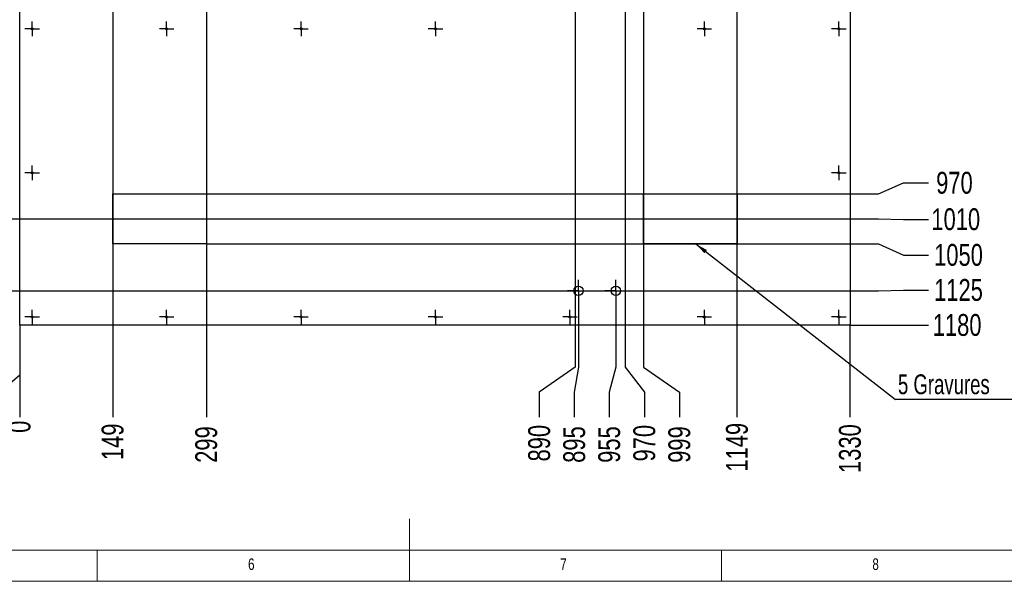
# Model space of a CAD drawing. Header units: millimetres. Extents: x 5 to 589, y 5 to 415.
# Tile 4 of 8: x 235 to 392, y 5 to 95. Entities that reach past the tile are written whole.
import ezdxf

# ---------------------------------------------------------------- set-up
doc = ezdxf.new("R2010")
doc.units = ezdxf.units.MM
doc.header["$PDSIZE"] = -1
doc.linetypes.add('CENTERX2', pattern=[20.32, 12.7, -2.54, 2.54, -2.54])
for name, color, linetype in [('COTES', 1, 'Continuous'), ('GRAVURES', 9, 'Continuous'), ('NOTES', 6, 'Continuous'), ('TRAIT-MIXTES', 3, 'CENTERX2')]:
    doc.layers.add(name, color=color, linetype=linetype)
doc.layers.add('TRAIT-FORT', color=4, linetype='Continuous', lineweight=25)
doc.styles.add('SLDTEXTSTYLE0', font='TXT', dxfattribs={"width": 0.75})
doc.styles.add('SLDTEXTSTYLE2', font='TXT', dxfattribs={"width": 0.7})
doc.dimstyles.new('SLDDIMSTYLE1', dxfattribs={"dimtxt": 3.5, "dimasz": 0.333333, "dimexe": 0, "dimexo": 0.0625, "dimgap": 0.875, "dimtad": 0, "dimtih": 1, "dimtoh": 1, "dimdec": 0, "dimlfac": 10, "dimrnd": 1e-09, "dimdsep": 46, "dimtxsty": 'SLDTEXTSTYLE0', "dimblk1": 'ORIGIN', "dimblk2": 'ORIGIN', "dimsah": 1, "dimcen": 0.09, "dimadec": 0, "dimazin": 2, "dimtfac": 1, "dimtdec": 0, "dimtofl": 0, "dimtmove": 0, "dimatfit": 3, "dimldrblk": 'ORIGIN', "dimfxl": 1, "dimfrac": 2, "dimtolj": 1, "dimtzin": 12, "dimarcsym": 0})
doc.dimstyles.new('SLDDIMSTYLE2', dxfattribs={"dimtxt": 3.5, "dimasz": 2, "dimexe": 0, "dimexo": 0.0625, "dimgap": 0.875, "dimtad": 0, "dimtih": 1, "dimtoh": 1, "dimdec": 0, "dimlfac": 10, "dimrnd": 1e-09, "dimzin": 12, "dimdsep": 46, "dimtxsty": 'SLDTEXTSTYLE0', "dimsah": 1, "dimcen": 0.09, "dimadec": 0, "dimazin": 3, "dimtfac": 1, "dimtdec": 0, "dimtofl": 0, "dimtmove": 0, "dimatfit": 3, "dimfxl": 1, "dimfrac": 2, "dimtolj": 1, "dimtzin": 12, "dimarcsym": 0})
doc.dimstyles.new('SLDDIMSTYLE7', dxfattribs={"dimtxt": 0.18, "dimasz": 2, "dimexe": 0, "dimexo": 0.0625, "dimgap": 0, "dimtad": 0, "dimtih": 1, "dimtoh": 1, "dimdec": 0, "dimrnd": 1e-09, "dimzin": 0, "dimdsep": 46, "dimtxsty": 'Standard', "dimsah": 1, "dimcen": 0.09, "dimadec": 0, "dimazin": 0, "dimtfac": 2, "dimtdec": 0, "dimtofl": 0, "dimtmove": 0, "dimatfit": 3, "dimfxl": 1, "dimfrac": 2, "dimtolj": 1, "dimtzin": 0, "dimarcsym": 0})

# ---------------------------------------------------------------- blocks, each defined once
blk = doc.blocks.new('_D_65')
at = {"layer": 'COTES', "color": 0, "lineweight": -2, "transparency": 16777216}
for p, q in [((234.58, 45.96), (234.58, 38.03)), ((234.58, 38.03), (230.02, 34.03)), ((230.02, 34.03), (230.02, 30.03))]:
    blk.add_line(p, q, dxfattribs=at)
at = {"layer": 'Defpoints', "color": 0, "transparency": 16777216}
for p in [(104.58, 46.03), (234.58, 46.03), (230.02, 30.03)]:
    blk.add_point(p, dxfattribs=at)
at = {"layer": 'COTES', "color": 0, "transparency": 16777216, "insert": (230.02, 25.21), "char_height": 3.5, "attachment_point": 5, "rotation": 90, "style": 'SLDTEXTSTYLE0'}
blk.add_mtext('\\A1;1300', dxfattribs=at)
blk = doc.blocks.new('_D_82')
at = {"layer": 'COTES', "color": 0, "lineweight": -2, "transparency": 16777216}
for p, q in [((372.15, 67.03), (376.15, 68.8)), ((376.15, 68.8), (380.15, 68.8)), ((264.55, 67.03), (372.15, 67.03))]:
    blk.add_line(p, q, dxfattribs=at)
at = {"layer": 'Defpoints', "color": 0, "transparency": 16777216}
for p in [(367.58, 164.03), (380.15, 68.8), (264.48, 67.03)]:
    blk.add_point(p, dxfattribs=at)
at = {"layer": 'COTES', "color": 0, "transparency": 16777216, "insert": (384.31, 68.8), "char_height": 3.5, "attachment_point": 5, "style": 'SLDTEXTSTYLE0'}
blk.add_mtext('\\A1;970', dxfattribs=at)
blk = doc.blocks.new('_D_83')
at = {"layer": 'COTES', "color": 0, "lineweight": -2, "transparency": 16777216}
for p, q in [((180.05, 63.03), (372.15, 63.03)), ((372.15, 63.03), (376.15, 62.96)), ((376.15, 62.96), (380.15, 62.96))]:
    blk.add_line(p, q, dxfattribs=at)
at = {"layer": 'Defpoints', "color": 0, "transparency": 16777216}
for p in [(367.58, 164.03), (179.98, 63.03), (380.15, 62.96)]:
    blk.add_point(p, dxfattribs=at)
at = {"layer": 'COTES', "color": 0, "transparency": 16777216, "insert": (384.52, 62.96), "char_height": 3.5, "attachment_point": 5, "style": 'SLDTEXTSTYLE0'}
blk.add_mtext('\\A1;1010', dxfattribs=at)
blk = doc.blocks.new('_D_84')
at = {"layer": 'COTES', "color": 0, "lineweight": -2, "transparency": 16777216}
for p, q in [((264.55, 59.03), (372.15, 59.03)), ((372.15, 59.03), (376.15, 57.25)), ((376.15, 57.25), (380.15, 57.25))]:
    blk.add_line(p, q, dxfattribs=at)
at = {"layer": 'Defpoints', "color": 0, "transparency": 16777216}
for p in [(367.58, 164.03), (264.48, 59.03), (380.15, 57.25)]:
    blk.add_point(p, dxfattribs=at)
at = {"layer": 'COTES', "color": 0, "transparency": 16777216, "insert": (384.96, 57.25), "char_height": 3.5, "attachment_point": 5, "style": 'SLDTEXTSTYLE0'}
blk.add_mtext('\\A1;1050', dxfattribs=at)
blk = doc.blocks.new('_D_85')
at = {"layer": 'COTES', "color": 0, "lineweight": -2, "transparency": 16777216}
for p, q in [((212.1, 51.53), (372.15, 51.53)), ((372.15, 51.53), (376.15, 51.64)), ((376.15, 51.64), (380.15, 51.64))]:
    blk.add_line(p, q, dxfattribs=at)
at = {"layer": 'Defpoints', "color": 0, "transparency": 16777216}
for p in [(367.58, 164.03), (212.03, 51.53), (380.15, 51.64)]:
    blk.add_point(p, dxfattribs=at)
at = {"layer": 'COTES', "color": 0, "transparency": 16777216, "insert": (384.96, 51.64), "char_height": 3.5, "attachment_point": 5, "style": 'SLDTEXTSTYLE0'}
blk.add_mtext('\\A1;1125', dxfattribs=at)
blk = doc.blocks.new('_D_86')
at = {"layer": 'COTES', "color": 0, "lineweight": -2, "transparency": 16777216}
blk.add_line((367.65, 46.03), (380.15, 46.03), dxfattribs=at)
at = {"layer": 'Defpoints', "color": 0, "transparency": 16777216}
for p in [(367.58, 164.03), (367.58, 46.03), (380.15, 46.03)]:
    blk.add_point(p, dxfattribs=at)
at = {"layer": 'COTES', "color": 0, "transparency": 16777216, "insert": (384.74, 46.03), "char_height": 3.5, "attachment_point": 5, "style": 'SLDTEXTSTYLE0'}
blk.add_mtext('\\A1;1180', dxfattribs=at)
blk = doc.blocks.new('_D_87')
at = {"layer": 'COTES', "color": 0, "lineweight": -2, "transparency": 16777216}
blk.add_line((234.58, 45.96), (234.58, 31.28), dxfattribs=at)
at = {"layer": 'Defpoints', "color": 0, "transparency": 16777216}
for p in [(234.58, 46.03), (234.58, 46.03), (234.58, 31.28)]:
    blk.add_point(p, dxfattribs=at)
at = {"layer": 'COTES', "color": 0, "transparency": 16777216, "insert": (234.58, 29.75), "char_height": 3.5, "attachment_point": 5, "rotation": 90, "style": 'SLDTEXTSTYLE0'}
blk.add_mtext('\\A1;0', dxfattribs=at)
blk = doc.blocks.new('_Origin')
at = {"color": 0, "linetype": 'ByBlock', "lineweight": -2}
blk.add_line((0, 0), (-1, 0), dxfattribs=at)
blk.add_circle((0, 0), 0.5, dxfattribs=at)
blk = doc.blocks.new('_D_88')
at = {"layer": 'COTES', "color": 0, "lineweight": -2, "transparency": 16777216}
blk.add_line((249.48, 142.96), (249.48, 31.28), dxfattribs=at)
at = {"layer": 'Defpoints', "color": 0, "transparency": 16777216}
for p in [(249.48, 143.03), (234.58, 46.03), (249.48, 31.28)]:
    blk.add_point(p, dxfattribs=at)
at = {"layer": 'COTES', "color": 0, "transparency": 16777216, "insert": (249.48, 27.34), "char_height": 3.5, "attachment_point": 5, "rotation": 90, "style": 'SLDTEXTSTYLE0'}
blk.add_mtext('\\A1;149', dxfattribs=at)
blk = doc.blocks.new('_D_89')
at = {"layer": 'COTES', "color": 0, "lineweight": -2, "transparency": 16777216}
blk.add_line((264.48, 142.96), (264.48, 31.28), dxfattribs=at)
at = {"layer": 'Defpoints', "color": 0, "transparency": 16777216}
for p in [(264.48, 143.03), (234.58, 46.03), (264.48, 31.28)]:
    blk.add_point(p, dxfattribs=at)
at = {"layer": 'COTES', "color": 0, "transparency": 16777216, "insert": (264.48, 26.9), "char_height": 3.5, "attachment_point": 5, "rotation": 90, "style": 'SLDTEXTSTYLE0'}
blk.add_mtext('\\A1;299', dxfattribs=at)
blk = doc.blocks.new('_D_90')
at = {"layer": 'COTES', "color": 0, "lineweight": -2, "transparency": 16777216}
for p, q in [((323.58, 97.46), (323.58, 39.28)), ((323.58, 39.28), (317.81, 35.28)), ((317.81, 35.28), (317.81, 31.28))]:
    blk.add_line(p, q, dxfattribs=at)
at = {"layer": 'Defpoints', "color": 0, "transparency": 16777216}
for p in [(323.58, 97.53), (234.58, 46.03), (317.81, 31.28)]:
    blk.add_point(p, dxfattribs=at)
at = {"layer": 'COTES', "color": 0, "transparency": 16777216, "insert": (317.81, 27.12), "char_height": 3.5, "attachment_point": 5, "rotation": 90, "style": 'SLDTEXTSTYLE0'}
blk.add_mtext('\\A1;890', dxfattribs=at)
blk = doc.blocks.new('_D_91')
at = {"layer": 'COTES', "color": 0, "lineweight": -2, "transparency": 16777216}
for p, q in [((324.08, 49.71), (324.08, 39.28)), ((324.08, 39.28), (323.42, 35.28)), ((323.42, 35.28), (323.42, 31.28))]:
    blk.add_line(p, q, dxfattribs=at)
at = {"layer": 'Defpoints', "color": 0, "transparency": 16777216}
for p in [(324.08, 49.78), (234.58, 46.03), (323.42, 31.28)]:
    blk.add_point(p, dxfattribs=at)
at = {"layer": 'COTES', "color": 0, "transparency": 16777216, "insert": (323.42, 26.9), "char_height": 3.5, "attachment_point": 5, "rotation": 90, "style": 'SLDTEXTSTYLE0'}
blk.add_mtext('\\A1;895', dxfattribs=at)
blk = doc.blocks.new('_D_92')
at = {"layer": 'COTES', "color": 0, "lineweight": -2, "transparency": 16777216}
for p, q in [((330.08, 49.71), (330.08, 39.28)), ((330.08, 39.28), (329.03, 35.28)), ((329.03, 35.28), (329.03, 31.28))]:
    blk.add_line(p, q, dxfattribs=at)
at = {"layer": 'Defpoints', "color": 0, "transparency": 16777216}
for p in [(330.08, 49.78), (234.58, 46.03), (329.03, 31.28)]:
    blk.add_point(p, dxfattribs=at)
at = {"layer": 'COTES', "color": 0, "transparency": 16777216, "insert": (329.03, 26.9), "char_height": 3.5, "attachment_point": 5, "rotation": 90, "style": 'SLDTEXTSTYLE0'}
blk.add_mtext('\\A1;955', dxfattribs=at)
blk = doc.blocks.new('_D_93')
at = {"layer": 'COTES', "color": 0, "lineweight": -2, "transparency": 16777216}
for p, q in [((331.58, 97.46), (331.58, 39.28)), ((331.58, 39.28), (334.65, 35.28)), ((334.65, 35.28), (334.65, 31.28))]:
    blk.add_line(p, q, dxfattribs=at)
at = {"layer": 'Defpoints', "color": 0, "transparency": 16777216}
for p in [(331.58, 97.53), (234.58, 46.03), (334.65, 31.28)]:
    blk.add_point(p, dxfattribs=at)
at = {"layer": 'COTES', "color": 0, "transparency": 16777216, "insert": (334.65, 27.12), "char_height": 3.5, "attachment_point": 5, "rotation": 90, "style": 'SLDTEXTSTYLE0'}
blk.add_mtext('\\A1;970', dxfattribs=at)
blk = doc.blocks.new('_D_94')
at = {"layer": 'COTES', "color": 0, "lineweight": -2, "transparency": 16777216}
for p, q in [((334.48, 142.96), (334.48, 39.28)), ((334.48, 39.28), (340.26, 35.28)), ((340.26, 35.28), (340.26, 31.28))]:
    blk.add_line(p, q, dxfattribs=at)
at = {"layer": 'Defpoints', "color": 0, "transparency": 16777216}
for p in [(334.48, 143.03), (234.58, 46.03), (340.26, 31.28)]:
    blk.add_point(p, dxfattribs=at)
at = {"layer": 'COTES', "color": 0, "transparency": 16777216, "insert": (340.26, 26.9), "char_height": 3.5, "attachment_point": 5, "rotation": 90, "style": 'SLDTEXTSTYLE0'}
blk.add_mtext('\\A1;999', dxfattribs=at)
blk = doc.blocks.new('_D_95')
at = {"layer": 'COTES', "color": 0, "lineweight": -2, "transparency": 16777216}
blk.add_line((349.48, 142.96), (349.48, 31.28), dxfattribs=at)
at = {"layer": 'Defpoints', "color": 0, "transparency": 16777216}
for p in [(349.48, 143.03), (234.58, 46.03), (349.48, 31.28)]:
    blk.add_point(p, dxfattribs=at)
at = {"layer": 'COTES', "color": 0, "transparency": 16777216, "insert": (349.48, 26.47), "char_height": 3.5, "attachment_point": 5, "rotation": 90, "style": 'SLDTEXTSTYLE0'}
blk.add_mtext('\\A1;1149', dxfattribs=at)
blk = doc.blocks.new('_D_96')
at = {"layer": 'COTES', "color": 0, "lineweight": -2, "transparency": 16777216}
blk.add_line((367.58, 45.96), (367.58, 31.28), dxfattribs=at)
at = {"layer": 'Defpoints', "color": 0, "transparency": 16777216}
for p in [(234.58, 46.03), (367.58, 46.03), (367.58, 31.28)]:
    blk.add_point(p, dxfattribs=at)
at = {"layer": 'COTES', "color": 0, "transparency": 16777216, "insert": (367.58, 26.25), "char_height": 3.5, "attachment_point": 5, "rotation": 90, "style": 'SLDTEXTSTYLE0'}
blk.add_mtext('\\A1;1330', dxfattribs=at)
blk = doc.blocks.new('SW_NOTE_6')
at = {"layer": 'NOTES', "color": 0}
blk.add_line((35.85, 0), (0, 0), dxfattribs=at)
at = {"layer": 'NOTES', "color": 0, "char_height": 3.175, "attachment_point": 1}
for s, insert, style in [('5 Gravures', (0.42, 4.01), 'SLDTEXTSTYLE2'), ('150x80', (21.49, 4.14), 'SLDTEXTSTYLE0')]:
    blk.add_mtext(s, dxfattribs=dict(at, insert=insert, style=style))
blk = doc.blocks.new('SW_CENTERMARKSYMBOL_90')
at = {"layer": 'TRAIT-MIXTES', "color": 0}
for p, q in [((-1, 0), (-1.16, 0)), ((0, 0), (-1, 0)), ((0, 1), (0, 1.16)), ((0, 0), (0, 1)), ((0, 0), (0, -1)), ((0, 0), (1, 0)), ((1, 0), (1.16, 0)), ((0, -1), (0, -1.16))]:
    blk.add_line(p, q, dxfattribs=at)
blk = doc.blocks.new('SW_CENTERMARKSYMBOL_91')
at = {"layer": 'TRAIT-MIXTES', "color": 0}
for p, q in [((-1, 0), (-1.16, 0)), ((0, 0), (-1, 0)), ((0, 1), (0, 1.16)), ((0, 0), (0, 1)), ((0, 0), (0, -1)), ((0, 0), (1, 0)), ((1, 0), (1.16, 0)), ((0, -1), (0, -1.16))]:
    blk.add_line(p, q, dxfattribs=at)
blk = doc.blocks.new('SW_CENTERMARKSYMBOL_92')
at = {"layer": 'TRAIT-MIXTES', "color": 0}
for p, q in [((-1, 0), (-1.16, 0)), ((0, 0), (-1, 0)), ((0, 1), (0, 1.16)), ((0, 0), (0, 1)), ((0, 0), (0, -1)), ((0, 0), (1, 0)), ((1, 0), (1.16, 0)), ((0, -1), (0, -1.16))]:
    blk.add_line(p, q, dxfattribs=at)
blk = doc.blocks.new('SW_CENTERMARKSYMBOL_93')
at = {"layer": 'TRAIT-MIXTES', "color": 0}
for p, q in [((0, 1), (0, 1.75)), ((-1, 0), (-1.75, 0)), ((0, 0), (-1, 0)), ((0, 0), (0, 1)), ((0, 0), (0, -1)), ((0, 0), (1, 0)), ((1, 0), (1.75, 0)), ((0, -1), (0, -1.75))]:
    blk.add_line(p, q, dxfattribs=at)
blk = doc.blocks.new('SW_CENTERMARKSYMBOL_94')
at = {"layer": 'TRAIT-MIXTES', "color": 0}
for p, q in [((0, 1), (0, 1.75)), ((-1, 0), (-1.75, 0)), ((0, 0), (-1, 0)), ((0, 0), (0, 1)), ((0, 0), (0, -1)), ((0, 0), (1, 0)), ((1, 0), (1.75, 0)), ((0, -1), (0, -1.75))]:
    blk.add_line(p, q, dxfattribs=at)
blk = doc.blocks.new('SW_CENTERMARKSYMBOL_95')
at = {"layer": 'TRAIT-MIXTES', "color": 0}
for p, q in [((-1, 0), (-1.16, 0)), ((0, 0), (-1, 0)), ((0, 1), (0, 1.16)), ((0, 0), (0, 1)), ((0, 0), (0, -1)), ((0, 0), (1, 0)), ((1, 0), (1.16, 0)), ((0, -1), (0, -1.16))]:
    blk.add_line(p, q, dxfattribs=at)
blk = doc.blocks.new('SW_CENTERMARKSYMBOL_96')
at = {"layer": 'TRAIT-MIXTES', "color": 0}
for p, q in [((-1, 0), (-1.16, 0)), ((0, 0), (-1, 0)), ((0, 1), (0, 1.16)), ((0, 0), (0, 1)), ((0, 0), (0, -1)), ((0, 0), (1, 0)), ((1, 0), (1.16, 0)), ((0, -1), (0, -1.16))]:
    blk.add_line(p, q, dxfattribs=at)
blk = doc.blocks.new('SW_CENTERMARKSYMBOL_97')
at = {"layer": 'TRAIT-MIXTES', "color": 0}
for p, q in [((-1, 0), (-1.16, 0)), ((0, 0), (-1, 0)), ((0, 1), (0, 1.16)), ((0, 0), (0, 1)), ((0, 0), (0, -1)), ((0, 0), (1, 0)), ((1, 0), (1.16, 0)), ((0, -1), (0, -1.16))]:
    blk.add_line(p, q, dxfattribs=at)
blk = doc.blocks.new('SW_CENTERMARKSYMBOL_98')
at = {"layer": 'TRAIT-MIXTES', "color": 0}
for p, q in [((-1, 0), (-1.16, 0)), ((0, 0), (-1, 0)), ((0, 1), (0, 1.16)), ((0, 0), (0, 1)), ((0, 0), (0, -1)), ((0, 0), (1, 0)), ((1, 0), (1.16, 0)), ((0, -1), (0, -1.16))]:
    blk.add_line(p, q, dxfattribs=at)
blk = doc.blocks.new('SW_CENTERMARKSYMBOL_99')
at = {"layer": 'TRAIT-MIXTES', "color": 0}
for p, q in [((-1, 0), (-1.16, 0)), ((0, 0), (-1, 0)), ((0, 1), (0, 1.16)), ((0, 0), (0, 1)), ((0, 0), (0, -1)), ((0, 0), (1, 0)), ((1, 0), (1.16, 0)), ((0, -1), (0, -1.16))]:
    blk.add_line(p, q, dxfattribs=at)
blk = doc.blocks.new('SW_CENTERMARKSYMBOL_100')
at = {"layer": 'TRAIT-MIXTES', "color": 0}
for p, q in [((-1, 0), (-1.16, 0)), ((0, 0), (-1, 0)), ((0, 1), (0, 1.16)), ((0, 0), (0, 1)), ((0, 0), (0, -1)), ((0, 0), (1, 0)), ((1, 0), (1.16, 0)), ((0, -1), (0, -1.16))]:
    blk.add_line(p, q, dxfattribs=at)
blk = doc.blocks.new('SW_CENTERMARKSYMBOL_103')
at = {"layer": 'TRAIT-MIXTES', "color": 0}
for p, q in [((-1, 0), (-1.16, 0)), ((0, 0), (-1, 0)), ((0, 1), (0, 1.16)), ((0, 0), (0, 1)), ((0, 0), (0, -1)), ((0, 0), (1, 0)), ((1, 0), (1.16, 0)), ((0, -1), (0, -1.16))]:
    blk.add_line(p, q, dxfattribs=at)
blk = doc.blocks.new('SW_CENTERMARKSYMBOL_104')
at = {"layer": 'TRAIT-MIXTES', "color": 0}
for p, q in [((-1, 0), (-1.16, 0)), ((0, 0), (-1, 0)), ((0, 1), (0, 1.16)), ((0, 0), (0, 1)), ((0, 0), (0, -1)), ((0, 0), (1, 0)), ((1, 0), (1.16, 0)), ((0, -1), (0, -1.16))]:
    blk.add_line(p, q, dxfattribs=at)
blk = doc.blocks.new('SW_CENTERMARKSYMBOL_106')
at = {"layer": 'TRAIT-MIXTES', "color": 0}
for p, q in [((-1, 0), (-1.16, 0)), ((0, 0), (-1, 0)), ((0, 1), (0, 1.16)), ((0, 0), (0, 1)), ((0, 0), (0, -1)), ((0, 0), (1, 0)), ((1, 0), (1.16, 0)), ((0, -1), (0, -1.16))]:
    blk.add_line(p, q, dxfattribs=at)
blk = doc.blocks.new('SW_CENTERMARKSYMBOL_107')
at = {"layer": 'TRAIT-MIXTES', "color": 0}
for p, q in [((-1, 0), (-1.16, 0)), ((0, 0), (-1, 0)), ((0, 1), (0, 1.16)), ((0, 0), (0, 1)), ((0, 0), (0, -1)), ((0, 0), (1, 0)), ((1, 0), (1.16, 0)), ((0, -1), (0, -1.16))]:
    blk.add_line(p, q, dxfattribs=at)
blk = doc.blocks.new('SW_CENTERMARKSYMBOL_108')
at = {"layer": 'TRAIT-MIXTES', "color": 0}
for p, q in [((-1, 0), (-1.16, 0)), ((0, 0), (-1, 0)), ((0, 1), (0, 1.16)), ((0, 0), (0, 1)), ((0, 0), (0, -1)), ((0, 0), (1, 0)), ((1, 0), (1.16, 0)), ((0, -1), (0, -1.16))]:
    blk.add_line(p, q, dxfattribs=at)
blk = doc.blocks.new('SW_CENTERMARKSYMBOL_113')
at = {"layer": 'TRAIT-MIXTES', "color": 0}
for p, q in [((-1, 0), (-1.16, 0)), ((0, 0), (-1, 0)), ((0, 1), (0, 1.16)), ((0, 0), (0, 1)), ((0, 0), (0, -1)), ((0, 0), (1, 0)), ((1, 0), (1.16, 0)), ((0, -1), (0, -1.16))]:
    blk.add_line(p, q, dxfattribs=at)

msp = doc.modelspace()

# ---------------------------------------------------------------- linework, layer by layer
at = {"lineweight": 18}
for p, q in [((297, 5), (297, 15)), ((10, 10), (584, 10)), ((247, 5), (247, 10)), ((347, 5), (347, 10)), ((5, 5), (589, 5))]:
    msp.add_line(p, q, dxfattribs=at)
at = {"layer": 'GRAVURES', "lineweight": 25}
for p, q in [((249.48363, 67.02712), (264.48363, 67.02712)), ((249.48363, 59.02712), (249.48363, 67.02712)), ((264.48363, 67.02712), (264.48363, 59.02712)), ((334.48363, 67.02712), (349.48363, 67.02712)), ((334.48363, 59.02712), (334.48363, 67.02712)), ((349.48363, 67.02712), (349.48363, 59.02712)), ((264.48363, 59.02712), (249.48363, 59.02712)), ((349.48363, 59.02712), (334.48363, 59.02712))]:
    msp.add_line(p, q, dxfattribs=at)
at = {"layer": 'TRAIT-FORT', "lineweight": 25}
for p, q in [((234.58363, 46.02712), (234.58363, 164.02712)), ((367.58363, 164.02712), (367.58363, 46.02712)), ((367.58363, 46.02712), (234.58363, 46.02712))]:
    msp.add_line(p, q, dxfattribs=at)
for centre, radius in [((236.58363, 93.48712), 0.16), ((258.11696, 93.48712), 0.16), ((279.65029, 93.48712), 0.16), ((301.18363, 93.48712), 0.16), ((344.25029, 93.48712), 0.16), ((365.78363, 93.48712), 0.16), ((236.58363, 70.40712), 0.16), ((365.78363, 70.40712), 0.16), ((324.08363, 51.52712), 0.75), ((330.08363, 51.52712), 0.75), ((236.58363, 47.32712), 0.16), ((258.11696, 47.32712), 0.16), ((279.65029, 47.32712), 0.16), ((301.18363, 47.32712), 0.16), ((322.71696, 47.32712), 0.16), ((344.25029, 47.32712), 0.16), ((365.78363, 47.32712), 0.16)]:
    msp.add_circle(centre, radius, dxfattribs=at)

# ---------------------------------------------------------------- block references
at = {"layer": 'NOTES'}
msp.add_blockref('SW_NOTE_6', (374.84591, 34.12788), dxfattribs=at)
at = {"layer": 'TRAIT-MIXTES'}
for name, p in [('SW_CENTERMARKSYMBOL_108', (236.58363, 93.48712)), ('SW_CENTERMARKSYMBOL_100', (258.11696, 93.48712)), ('SW_CENTERMARKSYMBOL_103', (279.65029, 93.48712)), ('SW_CENTERMARKSYMBOL_104', (301.18363, 93.48712)), ('SW_CENTERMARKSYMBOL_113', (344.25029, 93.48712)), ('SW_CENTERMARKSYMBOL_90', (365.78363, 93.48712)), ('SW_CENTERMARKSYMBOL_106', (236.58363, 70.40712)), ('SW_CENTERMARKSYMBOL_92', (365.78363, 70.40712)), ('SW_CENTERMARKSYMBOL_94', (324.08363, 51.52712)), ('SW_CENTERMARKSYMBOL_93', (330.08363, 51.52712)), ('SW_CENTERMARKSYMBOL_107', (236.58363, 47.32712)), ('SW_CENTERMARKSYMBOL_99', (258.11696, 47.32712)), ('SW_CENTERMARKSYMBOL_98', (279.65029, 47.32712)), ('SW_CENTERMARKSYMBOL_97', (301.18363, 47.32712)), ('SW_CENTERMARKSYMBOL_95', (322.71696, 47.32712)), ('SW_CENTERMARKSYMBOL_96', (344.25029, 47.32712)), ('SW_CENTERMARKSYMBOL_91', (365.78363, 47.32712))]:
    msp.add_blockref(name, p, dxfattribs=at)

# ---------------------------------------------------------------- texts
at = {"layer": 'NOTES', "char_height": 1.85208, "attachment_point": 1, "style": 'SLDTEXTSTYLE0'}
for s, insert in [('6', (271.16667, 8.66802)), ('7', (321.16667, 8.66802)), ('8', (371.16667, 8.66802))]:
    msp.add_mtext(s, dxfattribs=dict(at, insert=insert))

# ---------------------------------------------------------------- dimensions: what is measured, and where the dimension line sits
at = {"layer": 'COTES'}
for feature_location, offset, dtype, origin, dimstyle, picture, middle in [((179.98363, 63.02712), (200.16621, -0.06645), 0, (367.58363, 164.02712), 'SLDDIMSTYLE2', '_D_83', (384.52483, 62.96067)), ((212.03363, 51.52712), (168.11621, 0.11181), 0, (367.58363, 164.02712), 'SLDDIMSTYLE2', '_D_85', (384.96233, 51.63894)), ((264.48363, 67.02712), (115.66621, 1.77482), 0, (367.58363, 164.02712), 'SLDDIMSTYLE2', '_D_82', (384.30608, 68.80195)), ((264.48363, 59.02712), (115.66621, -1.77482), 0, (367.58363, 164.02712), 'SLDDIMSTYLE2', '_D_84', (384.96233, 57.2523)), ((367.58363, 46.02712), (12.56621, 0), 0, (367.58363, 164.02712), 'SLDDIMSTYLE2', '_D_86', (384.74358, 46.02712)), ((249.48363, 143.02712), (0, -111.74946), 1, (234.58363, 46.02712), 'SLDDIMSTYLE2', '_D_88', (249.48363, 27.34016)), ((264.48363, 143.02712), (0, -111.74946), 1, (234.58363, 46.02712), 'SLDDIMSTYLE2', '_D_89', (264.48363, 26.90266)), ((334.48363, 143.02712), (5.77362, -111.74946), 1, (234.58363, 46.02712), 'SLDDIMSTYLE2', '_D_94', (340.25725, 26.90266)), ((349.48363, 143.02712), (0, -111.74946), 1, (234.58363, 46.02712), 'SLDDIMSTYLE2', '_D_95', (349.48363, 26.46516)), ((323.58363, 97.52712), (-5.77362, -66.24946), 1, (234.58363, 46.02712), 'SLDDIMSTYLE2', '_D_90', (317.81, 27.12141)), ((331.58363, 97.52712), (3.06181, -66.24946), 1, (234.58363, 46.02712), 'SLDDIMSTYLE2', '_D_93', (334.64544, 27.12141)), ((324.08363, 49.77712), (-0.66181, -18.49946), 1, (234.58363, 46.02712), 'SLDDIMSTYLE2', '_D_91', (323.42181, 26.90266)), ((330.08363, 49.77712), (-1.05, -18.49946), 1, (234.58363, 46.02712), 'SLDDIMSTYLE2', '_D_92', (329.03363, 26.90266)), ((234.58353, 46.02712), (-4.56289, -16), 1, (104.58363, 46.02712), 'SLDDIMSTYLE2', '_D_65', (230.02064, 25.21462)), ((234.5836262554, 46.0271238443), (0, -14.7494606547), 1, (234.5836262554, 46.0271238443), 'SLDDIMSTYLE1', '_D_87', (234.5836262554, 29.7464131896)), ((367.58363, 46.02712), (0, -14.74946), 1, (234.58363, 46.02712), 'SLDDIMSTYLE2', '_D_96', (367.58363, 26.24641))]:
    dim = msp.add_ordinate_dim(feature_location=feature_location, offset=offset, dtype=dtype, origin=origin, dimstyle=dimstyle, dxfattribs=at)
    dim.commit()
    dim.dimension.update_dxf_attribs({"geometry": picture, "text_midpoint": middle})

# ---------------------------------------------------------------- leaders
at = {"layer": 'NOTES'}
msp.add_leader([(342.88046, 59.02712), (374.84591, 34.12788)], dimstyle='SLDDIMSTYLE7', dxfattribs=at)

doc.saveas('drawing.dxf')
